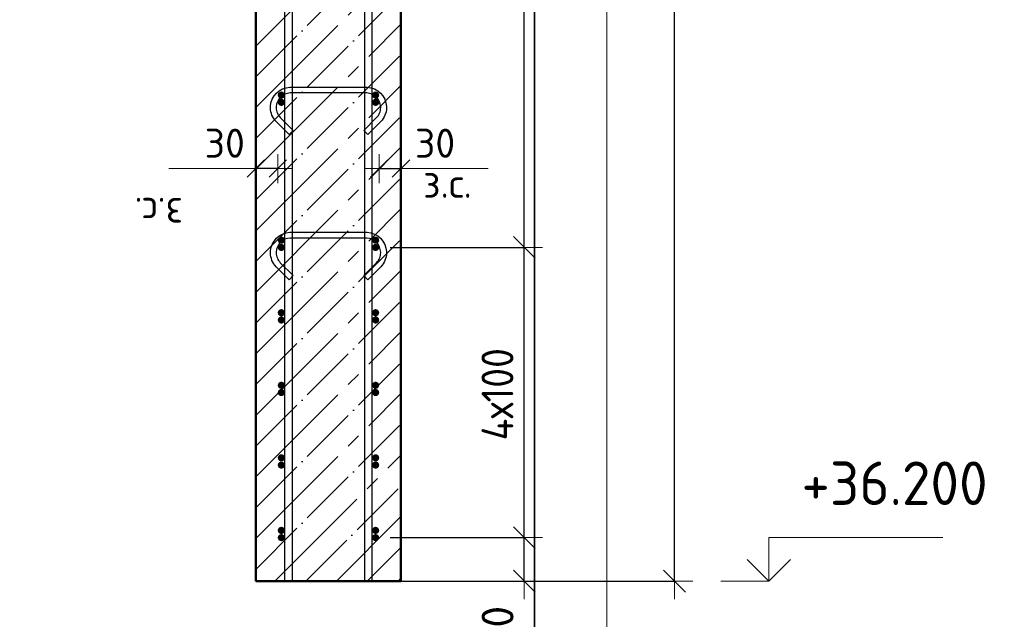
# Model space of a CAD drawing. Header units: millimetres. Extents: x -19950 to 69837, y -2757 to 40090.
# Tile 33 of 136: x -9274 to -7916, y 6740 to 7567. Entities that reach past the tile are written whole.
import ezdxf

# ---------------------------------------------------------------- set-up
doc = ezdxf.new("R2010")
doc.units = ezdxf.units.MM
doc.header["$PDMODE"] = 65
doc.linetypes.add('______11', pattern=[100, 80, -10, 0, -10])
doc.linetypes.add('______5', pattern=[220, 160, -20, 20, -20])
for name, color, linetype, lineweight in [('Standard', 7, 'Continuous', 25), ('Арм.стержн. Арматура края', 96, 'Continuous', 35), ('Арм.стержн. вертикальными 1', 22, 'Continuous', 35), ('Арм.стержн.горизонт. 1', 180, 'Continuous', 35), ('Высотная отметки_ общее', 7, 'Continuous', 13), ('Размерная линия_ общее', 7, 'Continuous', 13), ('Размерная линия_ общее_1', 7, 'Continuous', 13)]:
    doc.layers.add(name, color=color, linetype=linetype, lineweight=lineweight)
doc.layers.add('Арм.стержн.Стяжки', color=7, linetype='Continuous', lineweight=35, true_color=0x501e0f)
doc.styles.add('ISOCPEUR', font='ISOCPEUR')
doc.dimstyles.new('DIMSTYLE_3', dxfattribs={"dimtxt": 40, "dimasz": 40, "dimexe": 0, "dimexo": 0.001, "dimgap": 20, "dimtad": 2, "dimdec": 0, "dimrnd": 5, "dimzin": 12, "dimdsep": 46, "dimtxsty": 'ISOCPEUR', "dimblk1": 'ALL_ML_STRICH', "dimblk2": 'ALL_ML_STRICH', "dimsah": 1, "dimcen": 0, "dimse1": 1, "dimse2": 1, "dimclrd": 7, "dimclre": 256, "dimclrt": 7, "dimadec": 0, "dimazin": 0, "dimtfac": 1, "dimtdec": 0, "dimtix": 1, "dimtmove": 2, "dimatfit": 3, "dimfxl": 0, "dimtvp": 1.2, "dimtzin": 0, "dimlwd": 0, "dimlwe": -3, "dimarcsym": 0})
doc.dimstyles.new('DIMSTYLE_5', dxfattribs={"dimtxt": 44, "dimasz": 50, "dimexe": 0, "dimexo": 0, "dimgap": 22, "dimtad": 2, "dimdec": 0, "dimrnd": 5, "dimzin": 12, "dimdsep": 46, "dimtxsty": 'ISOCPEUR', "dimblk1": 'ALL_ML_STRICH', "dimblk2": 'ALL_ML_STRICH', "dimsah": 1, "dimcen": 0, "dimclrd": 7, "dimclre": 256, "dimclrt": 7, "dimadec": 0, "dimazin": 0, "dimtfac": 1, "dimtdec": 0, "dimtix": 1, "dimtmove": 2, "dimatfit": 3, "dimfxl": 0, "dimtvp": 1.2, "dimtzin": 0, "dimlwd": 0, "dimlwe": -3, "dimarcsym": 0})
doc.dimstyles.new('DIMSTYLE_7', dxfattribs={"dimtxt": 44, "dimasz": 50, "dimexe": 0, "dimexo": 0, "dimgap": 22, "dimtad": 2, "dimdec": 0, "dimrnd": 5, "dimzin": 12, "dimdsep": 46, "dimtxsty": 'ISOCPEUR', "dimblk1": 'ALL_ML_STRICH', "dimblk2": 'ALL_ML_STRICH', "dimsah": 1, "dimcen": 0, "dimclrd": 7, "dimclre": 256, "dimclrt": 7, "dimadec": 0, "dimazin": 0, "dimtfac": 1, "dimtdec": 0, "dimtix": 1, "dimtmove": 2, "dimatfit": 3, "dimfxl": 0, "dimtzin": 0, "dimlwd": 0, "dimlwe": -3, "dimarcsym": 0})

# ---------------------------------------------------------------- blocks, each defined once
blk = doc.blocks.new('ALL_ML_STRICH')
at = {"color": 0, "linetype": 'ByBlock', "lineweight": -2}
for p, q in [((-0.3, -0.3), (0.3, 0.3)), ((0, -0.5), (0, 0.5)), ((-1, 0), (0.5, 0))]:
    blk.add_line(p, q, dxfattribs=at)
blk = doc.blocks.new('*D81')
at = {"layer": 'DEFPOINTS', "color": 7, "linetype": 'Continuous', "lineweight": 13, "transparency": 33554687}
for p in [(-8778.4, 7361.3), (-8778.4, 7352.6), (-8748.4, 7352.6)]:
    blk.add_point(p, dxfattribs=at)
at = {"layer": 'Размерная линия_ общее_1', "color": 7, "linetype": 'Continuous', "lineweight": -2, "transparency": 33554687}
blk.add_line((-8778.4, 7361.3), (-8748.4, 7361.3), dxfattribs=at)
at = {"layer": 'Размерная линия_ общее_1', "color": 7, "linetype": 'Continuous', "lineweight": 13, "transparency": 33554687, "xscale": 40, "yscale": 40, "zscale": 40, "rotation": 180}
blk.add_blockref('ALL_ML_STRICH', (-8778.4, 7361.3), dxfattribs=at)
at = {"layer": 'Размерная линия_ общее_1', "color": 7, "linetype": 'Continuous', "lineweight": 13, "transparency": 33554687, "xscale": 40, "yscale": 40, "zscale": 40}
blk.add_blockref('ALL_ML_STRICH', (-8748.4, 7361.3), dxfattribs=at)
at = {"layer": 'Размерная линия_ общее_1', "color": 7, "linetype": 'Continuous', "lineweight": 13, "transparency": 33554687, "insert": (-8701.4, 7396.3), "char_height": 40, "width": 80, "attachment_point": 5, "style": 'ISOCPEUR'}
blk.add_mtext('\\A1;{30}', dxfattribs=at)
at = {"layer": 'Размерная линия_ общее_1', "color": 7, "linetype": 'Continuous', "lineweight": 13, "transparency": 33554687, "insert": (-8717.9, 7361.1), "char_height": 40, "width": 2, "attachment_point": 1, "line_spacing_factor": 0.60241, "style": 'ISOCPEUR'}
blk.add_mtext('з.с.', dxfattribs=at)
blk = doc.blocks.new('*D82')
at = {"layer": 'DEFPOINTS', "color": 7, "linetype": 'Continuous', "lineweight": 13, "transparency": 33554687}
for p in [(-8918.4, 7361.3), (-8948.4, 7352.6), (-8918.4, 7352.6)]:
    blk.add_point(p, dxfattribs=at)
at = {"layer": 'Размерная линия_ общее_1', "color": 7, "linetype": 'Continuous', "lineweight": -2, "transparency": 33554687}
blk.add_line((-8918.4, 7361.3), (-8948.4, 7361.3), dxfattribs=at)
at = {"layer": 'Размерная линия_ общее_1', "color": 7, "linetype": 'Continuous', "lineweight": 13, "transparency": 33554687, "xscale": 40, "yscale": 40, "zscale": 40}
for p, rotation in [((-8948.4, 7361.3), 180), ((-8918.4, 7361.3), 360)]:
    blk.add_blockref('ALL_ML_STRICH', p, dxfattribs=dict(at, rotation=rotation))
at = {"layer": 'Размерная линия_ общее_1', "color": 7, "linetype": 'Continuous', "lineweight": 13, "transparency": 33554687, "insert": (-8991.4, 7396.3), "char_height": 40, "width": 80, "attachment_point": 5, "style": 'ISOCPEUR'}
blk.add_mtext('\\A1;{30}', dxfattribs=at)
at = {"layer": 'Размерная линия_ общее_1', "color": 7, "linetype": 'Continuous', "lineweight": 13, "transparency": 33554687, "insert": (-9048.9, 7281.1), "char_height": 40, "width": 2, "attachment_point": 1, "rotation": 180, "line_spacing_factor": 0.60241, "style": 'ISOCPEUR'}
blk.add_mtext('з.с.', dxfattribs=at)
blk = doc.blocks.new('COMPLEX_ELEVATIONDIM_6')
at = {"layer": 'Высотная отметки_ общее', "color": 7, "linetype": 'Continuous', "lineweight": 13, "transparency": 33554687}
for p, q in [((-8241.2, 6792.6), (-8241.2, 6852.6)), ((-8241.2, 6852.6), (-8001.2, 6852.6)), ((-8241.2, 6792.6), (-8271.2, 6822.6)), ((-8241.2, 6792.6), (-8211.2, 6822.6)), ((-8241.2, 6792.6), (-8241.2, 6792.6)), ((-8241.2, 6792.6), (-8241.2, 6792.6)), ((-8241.2, 6792.6), (-8241.2, 6792.6)), ((-8241.2, 6792.6), (-8241.2, 6792.6))]:
    blk.add_line(p, q, dxfattribs=at)
blk.add_lwpolyline([(-8241.2, 6792.6), (-8301.2, 6792.6), (-8301.2, 6792.6), (-8307.3, 6792.6)], dxfattribs=at)
at = {"layer": 'Высотная отметки_ общее', "color": 7, "linetype": 'Continuous', "lineweight": 13, "transparency": 33554687, "insert": (-8196.2, 6897.6), "char_height": 60, "width": 298.477, "attachment_point": 7, "style": 'ISOCPEUR'}
blk.add_mtext('\\W0.96;+36.200', dxfattribs=at)
blk = doc.blocks.new('*D257')
at = {"layer": 'DEFPOINTS', "color": 7, "linetype": 'Continuous', "lineweight": 13, "transparency": 33554687}
for p in [(-8748.4, 9912.6), (-8700.5, 6792.6), (-8371.2, 6792.6)]:
    blk.add_point(p, dxfattribs=at)
at = {"layer": 'Размерная линия_ общее', "color": 253, "linetype": 'Continuous', "lineweight": -2, "true_color": 0xa0a0a0, "transparency": 33554687}
for p, q in [((-8728.4, 9912.6), (-8371.2, 9912.6)), ((-8680.5, 6792.6), (-8371.2, 6792.6))]:
    blk.add_line(p, q, dxfattribs=at)
at = {"layer": 'Размерная линия_ общее', "color": 7, "linetype": 'Continuous', "lineweight": -2, "transparency": 33554687}
blk.add_line((-8371.2, 6792.6), (-8371.2, 9912.6), dxfattribs=at)
at = {"layer": 'Размерная линия_ общее', "color": 7, "linetype": 'Continuous', "lineweight": 13, "transparency": 33554687, "xscale": 50, "yscale": 50, "zscale": 50}
for p, rotation in [((-8371.2, 9912.6), 90), ((-8371.2, 6792.6), 270)]:
    blk.add_blockref('ALL_ML_STRICH', p, dxfattribs=dict(at, rotation=rotation))
at = {"layer": 'Размерная линия_ общее', "color": 7, "linetype": 'Continuous', "lineweight": 13, "transparency": 33554687, "insert": (-8408.2, 8359.2), "char_height": 44, "width": 176, "attachment_point": 5, "rotation": 90, "style": 'ISOCPEUR'}
blk.add_mtext('\\A1;{3120}', dxfattribs=at)
blk = doc.blocks.new('*D259')
at = {"layer": 'DEFPOINTS', "color": 7, "linetype": 'Continuous', "lineweight": 13, "transparency": 33554687}
for p in [(-8783.4, 6852.6), (-8802.5, 6792.6), (-8578.4, 6792.6)]:
    blk.add_point(p, dxfattribs=at)
at = {"layer": 'Размерная линия_ общее', "color": 253, "linetype": 'Continuous', "lineweight": -2, "true_color": 0xa0a0a0, "transparency": 33554687}
for p, q in [((-8763.4, 6852.6), (-8578.4, 6852.6)), ((-8782.5, 6792.6), (-8578.4, 6792.6))]:
    blk.add_line(p, q, dxfattribs=at)
at = {"layer": 'Размерная линия_ общее', "color": 7, "linetype": 'Continuous', "lineweight": -2, "transparency": 33554687}
blk.add_line((-8578.4, 6792.6), (-8578.4, 6852.6), dxfattribs=at)
at = {"layer": 'Размерная линия_ общее', "color": 7, "linetype": 'Continuous', "lineweight": 13, "transparency": 33554687, "xscale": 50, "yscale": 50, "zscale": 50}
for p, rotation in [((-8578.4, 6852.6), 90), ((-8578.4, 6792.6), 270)]:
    blk.add_blockref('ALL_ML_STRICH', p, dxfattribs=dict(at, rotation=rotation))
at = {"layer": 'Размерная линия_ общее', "color": 7, "linetype": 'Continuous', "lineweight": 13, "transparency": 33554687, "insert": (-8615.2, 6727.6), "char_height": 44, "width": 88, "attachment_point": 5, "rotation": 90, "style": 'ISOCPEUR'}
blk.add_mtext('\\A1;{60}', dxfattribs=at)
blk = doc.blocks.new('*D260')
at = {"layer": 'DEFPOINTS', "color": 7, "linetype": 'Continuous', "lineweight": 13, "transparency": 33554687}
for p in [(-8783.4, 7252.6), (-8783.4, 6852.6), (-8578.4, 6852.6)]:
    blk.add_point(p, dxfattribs=at)
at = {"layer": 'Размерная линия_ общее', "color": 253, "linetype": 'Continuous', "lineweight": -2, "true_color": 0xa0a0a0, "transparency": 33554687}
for p, q in [((-8763.4, 7252.6), (-8578.4, 7252.6)), ((-8763.4, 6852.6), (-8578.4, 6852.6))]:
    blk.add_line(p, q, dxfattribs=at)
at = {"layer": 'Размерная линия_ общее', "color": 7, "linetype": 'Continuous', "lineweight": -2, "transparency": 33554687}
blk.add_line((-8578.4, 6852.6), (-8578.4, 7252.6), dxfattribs=at)
at = {"layer": 'Размерная линия_ общее', "color": 7, "linetype": 'Continuous', "lineweight": 13, "transparency": 33554687, "xscale": 50, "yscale": 50, "zscale": 50}
for p, rotation in [((-8578.4, 7252.6), 90), ((-8578.4, 6852.6), 270)]:
    blk.add_blockref('ALL_ML_STRICH', p, dxfattribs=dict(at, rotation=rotation))
at = {"layer": 'Размерная линия_ общее', "color": 7, "linetype": 'Continuous', "lineweight": 13, "transparency": 33554687, "insert": (-8637.4, 6986.6), "char_height": 44, "width": 2.2, "attachment_point": 1, "rotation": 90, "line_spacing_factor": 0.60241, "style": 'ISOCPEUR'}
blk.add_mtext('\\W0.91;4х100', dxfattribs=at)
blk = doc.blocks.new('*D261')
at = {"layer": 'DEFPOINTS', "color": 7, "linetype": 'Continuous', "lineweight": 13, "transparency": 33554687}
for p in [(-8783.4, 9452.6), (-8783.4, 7252.6), (-8578.4, 7252.6)]:
    blk.add_point(p, dxfattribs=at)
at = {"layer": 'Размерная линия_ общее', "color": 253, "linetype": 'Continuous', "lineweight": -2, "true_color": 0xa0a0a0, "transparency": 33554687}
for p, q in [((-8763.4, 9452.6), (-8578.4, 9452.6)), ((-8763.4, 7252.6), (-8578.4, 7252.6))]:
    blk.add_line(p, q, dxfattribs=at)
at = {"layer": 'Размерная линия_ общее', "color": 7, "linetype": 'Continuous', "lineweight": -2, "transparency": 33554687}
blk.add_line((-8578.4, 7252.6), (-8578.4, 9452.6), dxfattribs=at)
at = {"layer": 'Размерная линия_ общее', "color": 7, "linetype": 'Continuous', "lineweight": 13, "transparency": 33554687, "xscale": 50, "yscale": 50, "zscale": 50}
for p, rotation in [((-8578.4, 9452.6), 90), ((-8578.4, 7252.6), 270)]:
    blk.add_blockref('ALL_ML_STRICH', p, dxfattribs=dict(at, rotation=rotation))
at = {"layer": 'Размерная линия_ общее', "color": 7, "linetype": 'Continuous', "lineweight": 13, "transparency": 33554687, "insert": (-8637.4, 8208.6), "char_height": 44, "width": 2.2, "attachment_point": 1, "rotation": 90, "line_spacing_factor": 0.60241, "style": 'ISOCPEUR'}
blk.add_mtext('\\W0.91;11х200=2200', dxfattribs=at)

msp = doc.modelspace()

# ---------------------------------------------------------------- hatches: boundary and pattern name
at = {"layer": 'Арм.стержн. Арматура края', "linetype": 'Continuous', "lineweight": 50, "transparency": 33554687}
for points in [[(-8908.4, 7462.6), (-8908.8, 7464.5), (-8909.9, 7466.1), (-8911.5, 7467.2), (-8913.4, 7467.6), (-8915.3, 7467.2), (-8916.9, 7466.1), (-8918, 7464.5), (-8918.4, 7462.6), (-8918, 7460.7), (-8916.9, 7459.1), (-8915.3, 7458), (-8913.4, 7457.6), (-8911.5, 7458), (-8909.9, 7459.1), (-8908.8, 7460.7)], [(-8778.4, 7462.6), (-8778.8, 7464.5), (-8779.9, 7466.1), (-8781.5, 7467.2), (-8783.4, 7467.6), (-8785.3, 7467.2), (-8786.9, 7466.1), (-8788, 7464.5), (-8788.4, 7462.6), (-8788, 7460.7), (-8786.9, 7459.1), (-8785.3, 7458), (-8783.4, 7457.6), (-8781.5, 7458), (-8779.9, 7459.1), (-8778.8, 7460.7)], [(-8908.4, 7262.6), (-8908.8, 7264.5), (-8909.9, 7266.1), (-8911.5, 7267.2), (-8913.4, 7267.6), (-8915.3, 7267.2), (-8916.9, 7266.1), (-8918, 7264.5), (-8918.4, 7262.6), (-8918, 7260.7), (-8916.9, 7259.1), (-8915.3, 7258), (-8913.4, 7257.6), (-8911.5, 7258), (-8909.9, 7259.1), (-8908.8, 7260.7)], [(-8778.4, 7262.6), (-8778.8, 7264.5), (-8779.9, 7266.1), (-8781.5, 7267.2), (-8783.4, 7267.6), (-8785.3, 7267.2), (-8786.9, 7266.1), (-8788, 7264.5), (-8788.4, 7262.6), (-8788, 7260.7), (-8786.9, 7259.1), (-8785.3, 7258), (-8783.4, 7257.6), (-8781.5, 7258), (-8779.9, 7259.1), (-8778.8, 7260.7)], [(-8908.4, 7162.6), (-8908.8, 7164.5), (-8909.9, 7166.1), (-8911.5, 7167.2), (-8913.4, 7167.6), (-8915.3, 7167.2), (-8916.9, 7166.1), (-8918, 7164.5), (-8918.4, 7162.6), (-8918, 7160.7), (-8916.9, 7159.1), (-8915.3, 7158), (-8913.4, 7157.6), (-8911.5, 7158), (-8909.9, 7159.1), (-8908.8, 7160.7)], [(-8778.4, 7162.6), (-8778.8, 7164.5), (-8779.9, 7166.1), (-8781.5, 7167.2), (-8783.4, 7167.6), (-8785.3, 7167.2), (-8786.9, 7166.1), (-8788, 7164.5), (-8788.4, 7162.6), (-8788, 7160.7), (-8786.9, 7159.1), (-8785.3, 7158), (-8783.4, 7157.6), (-8781.5, 7158), (-8779.9, 7159.1), (-8778.8, 7160.7)], [(-8908.4, 7062.6), (-8908.8, 7064.5), (-8909.9, 7066.1), (-8911.5, 7067.2), (-8913.4, 7067.6), (-8915.3, 7067.2), (-8916.9, 7066.1), (-8918, 7064.5), (-8918.4, 7062.6), (-8918, 7060.7), (-8916.9, 7059.1), (-8915.3, 7058), (-8913.4, 7057.6), (-8911.5, 7058), (-8909.9, 7059.1), (-8908.8, 7060.7)], [(-8778.4, 7062.6), (-8778.8, 7064.5), (-8779.9, 7066.1), (-8781.5, 7067.2), (-8783.4, 7067.6), (-8785.3, 7067.2), (-8786.9, 7066.1), (-8788, 7064.5), (-8788.4, 7062.6), (-8788, 7060.7), (-8786.9, 7059.1), (-8785.3, 7058), (-8783.4, 7057.6), (-8781.5, 7058), (-8779.9, 7059.1), (-8778.8, 7060.7)], [(-8908.4, 6962.6), (-8908.8, 6964.5), (-8909.9, 6966.1), (-8911.5, 6967.2), (-8913.4, 6967.6), (-8915.3, 6967.2), (-8916.9, 6966.1), (-8918, 6964.5), (-8918.4, 6962.6), (-8918, 6960.7), (-8916.9, 6959.1), (-8915.3, 6958), (-8913.4, 6957.6), (-8911.5, 6958), (-8909.9, 6959.1), (-8908.8, 6960.7)], [(-8778.4, 6962.6), (-8778.8, 6964.5), (-8779.9, 6966.1), (-8781.5, 6967.2), (-8783.4, 6967.6), (-8785.3, 6967.2), (-8786.9, 6966.1), (-8788, 6964.5), (-8788.4, 6962.6), (-8788, 6960.7), (-8786.9, 6959.1), (-8785.3, 6958), (-8783.4, 6957.6), (-8781.5, 6958), (-8779.9, 6959.1), (-8778.8, 6960.7)], [(-8908.4, 6862.6), (-8908.8, 6864.5), (-8909.9, 6866.1), (-8911.5, 6867.2), (-8913.4, 6867.6), (-8915.3, 6867.2), (-8916.9, 6866.1), (-8918, 6864.5), (-8918.4, 6862.6), (-8918, 6860.7), (-8916.9, 6859.1), (-8915.3, 6858), (-8913.4, 6857.6), (-8911.5, 6858), (-8909.9, 6859.1), (-8908.8, 6860.7)], [(-8778.4, 6862.6), (-8778.8, 6864.5), (-8779.9, 6866.1), (-8781.5, 6867.2), (-8783.4, 6867.6), (-8785.3, 6867.2), (-8786.9, 6866.1), (-8788, 6864.5), (-8788.4, 6862.6), (-8788, 6860.7), (-8786.9, 6859.1), (-8785.3, 6858), (-8783.4, 6857.6), (-8781.5, 6858), (-8779.9, 6859.1), (-8778.8, 6860.7)]]:
    msp.add_hatch(color=4, dxfattribs=at).paths.add_polyline_path(points)
at = {"layer": 'Арм.стержн.горизонт. 1', "linetype": 'Continuous', "lineweight": 50, "transparency": 33554687}
for points in [[(-8908.4, 7452.6), (-8908.8, 7454.5), (-8909.9, 7456.1), (-8911.5, 7457.2), (-8913.4, 7457.6), (-8915.3, 7457.2), (-8916.9, 7456.1), (-8918, 7454.5), (-8918.4, 7452.6), (-8918, 7450.7), (-8916.9, 7449.1), (-8915.3, 7448), (-8913.4, 7447.6), (-8911.5, 7448), (-8909.9, 7449.1), (-8908.8, 7450.7)], [(-8778.4, 7452.6), (-8778.8, 7454.5), (-8779.9, 7456.1), (-8781.5, 7457.2), (-8783.4, 7457.6), (-8785.3, 7457.2), (-8786.9, 7456.1), (-8788, 7454.5), (-8788.4, 7452.6), (-8788, 7450.7), (-8786.9, 7449.1), (-8785.3, 7448), (-8783.4, 7447.6), (-8781.5, 7448), (-8779.9, 7449.1), (-8778.8, 7450.7)], [(-8908.4, 7252.6), (-8908.8, 7254.5), (-8909.9, 7256.1), (-8911.5, 7257.2), (-8913.4, 7257.6), (-8915.3, 7257.2), (-8916.9, 7256.1), (-8918, 7254.5), (-8918.4, 7252.6), (-8918, 7250.7), (-8916.9, 7249.1), (-8915.3, 7248), (-8913.4, 7247.6), (-8911.5, 7248), (-8909.9, 7249.1), (-8908.8, 7250.7)], [(-8778.4, 7252.6), (-8778.8, 7254.5), (-8779.9, 7256.1), (-8781.5, 7257.2), (-8783.4, 7257.6), (-8785.3, 7257.2), (-8786.9, 7256.1), (-8788, 7254.5), (-8788.4, 7252.6), (-8788, 7250.7), (-8786.9, 7249.1), (-8785.3, 7248), (-8783.4, 7247.6), (-8781.5, 7248), (-8779.9, 7249.1), (-8778.8, 7250.7)], [(-8908.4, 7152.6), (-8908.8, 7154.5), (-8909.9, 7156.1), (-8911.5, 7157.2), (-8913.4, 7157.6), (-8915.3, 7157.2), (-8916.9, 7156.1), (-8918, 7154.5), (-8918.4, 7152.6), (-8918, 7150.7), (-8916.9, 7149.1), (-8915.3, 7148), (-8913.4, 7147.6), (-8911.5, 7148), (-8909.9, 7149.1), (-8908.8, 7150.7)], [(-8778.4, 7152.6), (-8778.8, 7154.5), (-8779.9, 7156.1), (-8781.5, 7157.2), (-8783.4, 7157.6), (-8785.3, 7157.2), (-8786.9, 7156.1), (-8788, 7154.5), (-8788.4, 7152.6), (-8788, 7150.7), (-8786.9, 7149.1), (-8785.3, 7148), (-8783.4, 7147.6), (-8781.5, 7148), (-8779.9, 7149.1), (-8778.8, 7150.7)], [(-8908.4, 7052.6), (-8908.8, 7054.5), (-8909.9, 7056.1), (-8911.5, 7057.2), (-8913.4, 7057.6), (-8915.3, 7057.2), (-8916.9, 7056.1), (-8918, 7054.5), (-8918.4, 7052.6), (-8918, 7050.7), (-8916.9, 7049.1), (-8915.3, 7048), (-8913.4, 7047.6), (-8911.5, 7048), (-8909.9, 7049.1), (-8908.8, 7050.7)], [(-8778.4, 7052.6), (-8778.8, 7054.5), (-8779.9, 7056.1), (-8781.5, 7057.2), (-8783.4, 7057.6), (-8785.3, 7057.2), (-8786.9, 7056.1), (-8788, 7054.5), (-8788.4, 7052.6), (-8788, 7050.7), (-8786.9, 7049.1), (-8785.3, 7048), (-8783.4, 7047.6), (-8781.5, 7048), (-8779.9, 7049.1), (-8778.8, 7050.7)], [(-8908.4, 6952.6), (-8908.8, 6954.5), (-8909.9, 6956.1), (-8911.5, 6957.2), (-8913.4, 6957.6), (-8915.3, 6957.2), (-8916.9, 6956.1), (-8918, 6954.5), (-8918.4, 6952.6), (-8918, 6950.7), (-8916.9, 6949.1), (-8915.3, 6948), (-8913.4, 6947.6), (-8911.5, 6948), (-8909.9, 6949.1), (-8908.8, 6950.7)], [(-8778.4, 6952.6), (-8778.8, 6954.5), (-8779.9, 6956.1), (-8781.5, 6957.2), (-8783.4, 6957.6), (-8785.3, 6957.2), (-8786.9, 6956.1), (-8788, 6954.5), (-8788.4, 6952.6), (-8788, 6950.7), (-8786.9, 6949.1), (-8785.3, 6948), (-8783.4, 6947.6), (-8781.5, 6948), (-8779.9, 6949.1), (-8778.8, 6950.7)], [(-8908.4, 6852.6), (-8908.8, 6854.5), (-8909.9, 6856.1), (-8911.5, 6857.2), (-8913.4, 6857.6), (-8915.3, 6857.2), (-8916.9, 6856.1), (-8918, 6854.5), (-8918.4, 6852.6), (-8918, 6850.7), (-8916.9, 6849.1), (-8915.3, 6848), (-8913.4, 6847.6), (-8911.5, 6848), (-8909.9, 6849.1), (-8908.8, 6850.7)], [(-8778.4, 6852.6), (-8778.8, 6854.5), (-8779.9, 6856.1), (-8781.5, 6857.2), (-8783.4, 6857.6), (-8785.3, 6857.2), (-8786.9, 6856.1), (-8788, 6854.5), (-8788.4, 6852.6), (-8788, 6850.7), (-8786.9, 6849.1), (-8785.3, 6848), (-8783.4, 6847.6), (-8781.5, 6848), (-8779.9, 6849.1), (-8778.8, 6850.7)]]:
    msp.add_hatch(color=4, dxfattribs=at).paths.add_polyline_path(points)

# ---------------------------------------------------------------- linework, layer by layer
at = {"layer": 'Standard', "color": 52, "linetype": 'Continuous', "lineweight": -3, "transparency": 33554687}
for p, q in [((-8564.4, 10148.7), (-8564.4, 6462.4)), ((-8564.4, 6462.4), (-8564.4, 10148.7))]:
    msp.add_line(p, q, dxfattribs=at)
at = {"layer": 'Standard', "color": 7, "linetype": 'Continuous', "lineweight": 50, "transparency": 33554687}
for p, q in [((-8948.4, 9912.6), (-8948.4, 6792.6)), ((-8748.4, 6792.6), (-8748.4, 9912.6)), ((-8948.4, 6792.6), (-8748.4, 6792.6))]:
    msp.add_line(p, q, dxfattribs=at)
at = {"layer": 'Standard', "color": 7, "linetype": '______5', "lineweight": -3, "transparency": 33554687}
for p, q in [((-8948.4, 7530.2), (-8748.4, 7730.2)), ((-8948.4, 7445.3), (-8748.4, 7645.3)), ((-8948.4, 7360.4), (-8748.4, 7560.4)), ((-8948.4, 7275.6), (-8748.4, 7475.6)), ((-8948.4, 7190.7), (-8748.4, 7390.7)), ((-8948.4, 7105.9), (-8748.4, 7305.9)), ((-8948.4, 7021), (-8748.4, 7221)), ((-8948.4, 6936.2), (-8748.4, 7136.2)), ((-8948.4, 6851.3), (-8748.4, 7051.3)), ((-8922.3, 6792.6), (-8748.4, 6966.5)), ((-8837.4, 6792.6), (-8748.4, 6881.6)), ((-8752.5, 6792.6), (-8748.4, 6796.8))]:
    msp.add_line(p, q, dxfattribs=at)
at = {"layer": 'Standard', "color": 7, "linetype": '______11', "lineweight": -3, "transparency": 33554687}
for p, q in [((-8948.4, 7487.7), (-8748.4, 7687.7)), ((-8948.4, 7402.9), (-8748.4, 7602.9)), ((-8948.4, 7318), (-8748.4, 7518)), ((-8948.4, 7233.2), (-8748.4, 7433.2)), ((-8948.4, 7148.3), (-8748.4, 7348.3)), ((-8948.4, 7063.5), (-8748.4, 7263.5)), ((-8948.4, 6978.6), (-8748.4, 7178.6)), ((-8948.4, 6893.8), (-8748.4, 7093.8)), ((-8948.4, 6808.9), (-8748.4, 7008.9)), ((-8879.8, 6792.6), (-8748.4, 6924)), ((-8795, 6792.6), (-8748.4, 6839.2))]:
    msp.add_line(p, q, dxfattribs=at)
at = {"layer": 'Standard', "color": 7, "linetype": 'Continuous', "lineweight": 13, "transparency": 33554687}
for p, q in [((-8948.4, 7361.3), (-9068.4, 7361.3)), ((-8748.4, 7361.3), (-8628.4, 7361.3))]:
    msp.add_line(p, q, dxfattribs=at)
msp.add_lwpolyline([(-9639.9, 6362.4), (-8464.4, 6362.4), (-8464.4, 10248.7), (-9639.9, 10248.7), (-9639.9, 6362.4)], dxfattribs=at)
at = {"layer": 'Арм.стержн. вертикальными 1', "color": 4, "linetype": 'Continuous', "lineweight": 25, "transparency": 33554687}
for points in [[(-8798.4, 6792.6), (-8798.4, 10003.6), (-8799, 10008.1), (-8800.5, 10012.7), (-8802.9, 10016.9), (-8805.7, 10020.3), (-8809.1, 10023.1), (-8813.3, 10025.5), (-8817.9, 10027), (-8822.4, 10027.6), (-9103.4, 10027.6), (-9103.4, 10037.6), (-8821.7, 10037.6), (-8815.6, 10036.8), (-8809.3, 10034.7), (-8803.4, 10031.4), (-8798.6, 10027.4), (-8794.6, 10022.6), (-8791.3, 10016.7), (-8789.2, 10010.4), (-8788.4, 10004.3), (-8788.4, 6792.6), (-8798.4, 6792.6)], [(-8798.4, 6792.6), (-8798.4, 10003.6), (-8799, 10008.1), (-8800.5, 10012.7), (-8802.9, 10016.9), (-8805.7, 10020.3), (-8809.1, 10023.1), (-8813.3, 10025.5), (-8817.9, 10027), (-8822.4, 10027.6), (-9103.4, 10027.6), (-9103.4, 10037.6), (-8821.7, 10037.6), (-8815.6, 10036.8), (-8809.3, 10034.7), (-8803.4, 10031.4), (-8798.6, 10027.4), (-8794.6, 10022.6), (-8791.3, 10016.7), (-8789.2, 10010.4), (-8788.4, 10004.3), (-8788.4, 6792.6), (-8798.4, 6792.6)], [(-8908.4, 6792.6), (-8908.4, 9943.6), (-8909, 9948.1), (-8910.5, 9952.7), (-8912.9, 9956.9), (-8915.7, 9960.3), (-8919.1, 9963.1), (-8923.3, 9965.5), (-8927.9, 9967), (-8932.4, 9967.6), (-9273.4, 9967.6), (-9273.4, 9977.6), (-8931.7, 9977.6), (-8925.6, 9976.8), (-8919.3, 9974.7), (-8913.4, 9971.4), (-8908.6, 9967.4), (-8904.6, 9962.6), (-8901.3, 9956.7), (-8899.2, 9950.4), (-8898.4, 9944.3), (-8898.4, 6792.6), (-8908.4, 6792.6)], [(-8908.4, 6792.6), (-8908.4, 9943.6), (-8909, 9948.1), (-8910.5, 9952.7), (-8912.9, 9956.9), (-8915.7, 9960.3), (-8919.1, 9963.1), (-8923.3, 9965.5), (-8927.9, 9967), (-8932.4, 9967.6), (-9273.4, 9967.6), (-9273.4, 9977.6), (-8931.7, 9977.6), (-8925.6, 9976.8), (-8919.3, 9974.7), (-8913.4, 9971.4), (-8908.6, 9967.4), (-8904.6, 9962.6), (-8901.3, 9956.7), (-8899.2, 9950.4), (-8898.4, 9944.3), (-8898.4, 6792.6), (-8908.4, 6792.6)]]:
    msp.add_lwpolyline(points, dxfattribs=at)
at = {"layer": 'Арм.стержн.горизонт. 1', "color": 52, "linetype": 'Continuous', "lineweight": 50, "transparency": 33554687}
for p, q in [((-8948.4, 6792.6), (-8948.4, 6792.6)), ((-8748.4, 6792.6), (-8748.4, 6792.6))]:
    msp.add_line(p, q, dxfattribs=at)
at = {"layer": 'Арм.стержн.Стяжки', "color": 40, "linetype": 'Continuous', "lineweight": 25, "transparency": 33554687}
for points in [[(-8799.8, 7413.7), (-8782, 7431.6), (-8780.7, 7433), (-8779.6, 7434.6), (-8778.7, 7436.2), (-8777.9, 7437.8), (-8777.3, 7439.6), (-8776.8, 7441.4), (-8776.5, 7443.2), (-8776.4, 7445.1), (-8776.4, 7446.2), (-8776.9, 7449.9), (-8778.1, 7453.5), (-8780, 7456.9), (-8782.3, 7459.6), (-8785, 7461.9), (-8788.3, 7463.8), (-8792, 7465), (-8795.6, 7465.5), (-8901.2, 7465.5), (-8904.8, 7465), (-8908.4, 7463.8), (-8911.8, 7461.9), (-8914.5, 7459.6), (-8916.8, 7456.9), (-8918.7, 7453.5), (-8919.9, 7449.9), (-8920.4, 7446.2), (-8920.4, 7445.1), (-8920.3, 7443.2), (-8920, 7441.4), (-8919.5, 7439.6), (-8918.9, 7437.8), (-8918.1, 7436.2), (-8917.1, 7434.6), (-8916, 7433), (-8914.8, 7431.6), (-8896.9, 7413.7), (-8902.6, 7408.1), (-8920.7, 7426.1), (-8922.3, 7428.1), (-8923.8, 7430.2), (-8925.2, 7432.4), (-8926.3, 7434.8), (-8927.1, 7437.2), (-8927.8, 7439.7), (-8928.2, 7442.3), (-8928.4, 7444.8), (-8928.4, 7446.8), (-8927.7, 7451.7), (-8926, 7456.8), (-8923.4, 7461.4), (-8920.2, 7465.3), (-8916.3, 7468.5), (-8911.7, 7471.1), (-8906.6, 7472.8), (-8901.7, 7473.5), (-8795.1, 7473.5), (-8790.2, 7472.8), (-8785.1, 7471.1), (-8780.4, 7468.5), (-8776.6, 7465.3), (-8773.4, 7461.4), (-8770.7, 7456.8), (-8769.1, 7451.7), (-8768.4, 7446.8), (-8768.4, 7444.8), (-8768.6, 7442.3), (-8769, 7439.7), (-8769.6, 7437.2), (-8770.5, 7434.8), (-8771.6, 7432.4), (-8772.9, 7430.2), (-8774.5, 7428.1), (-8776.1, 7426.1), (-8794.2, 7408.1), (-8799.8, 7413.7)], [(-8799.8, 7213.7), (-8782, 7231.6), (-8780.7, 7233), (-8779.6, 7234.6), (-8778.7, 7236.2), (-8777.9, 7237.8), (-8777.3, 7239.6), (-8776.8, 7241.4), (-8776.5, 7243.2), (-8776.4, 7245.1), (-8776.4, 7246.2), (-8776.9, 7249.9), (-8778.1, 7253.5), (-8780, 7256.9), (-8782.3, 7259.6), (-8785, 7261.9), (-8788.3, 7263.8), (-8792, 7265), (-8795.6, 7265.5), (-8901.2, 7265.5), (-8904.8, 7265), (-8908.4, 7263.8), (-8911.8, 7261.9), (-8914.5, 7259.6), (-8916.8, 7256.9), (-8918.7, 7253.5), (-8919.9, 7249.9), (-8920.4, 7246.2), (-8920.4, 7245.1), (-8920.3, 7243.2), (-8920, 7241.4), (-8919.5, 7239.6), (-8918.9, 7237.8), (-8918.1, 7236.2), (-8917.1, 7234.6), (-8916, 7233), (-8914.8, 7231.6), (-8896.9, 7213.7), (-8902.6, 7208.1), (-8920.7, 7226.1), (-8922.3, 7228.1), (-8923.8, 7230.2), (-8925.2, 7232.4), (-8926.3, 7234.8), (-8927.1, 7237.2), (-8927.8, 7239.7), (-8928.2, 7242.3), (-8928.4, 7244.8), (-8928.4, 7246.8), (-8927.7, 7251.7), (-8926, 7256.8), (-8923.4, 7261.4), (-8920.2, 7265.3), (-8916.3, 7268.5), (-8911.7, 7271.1), (-8906.6, 7272.8), (-8901.7, 7273.5), (-8795.1, 7273.5), (-8790.2, 7272.8), (-8785.1, 7271.1), (-8780.4, 7268.5), (-8776.6, 7265.3), (-8773.4, 7261.4), (-8770.7, 7256.8), (-8769.1, 7251.7), (-8768.4, 7246.8), (-8768.4, 7244.8), (-8768.6, 7242.3), (-8769, 7239.7), (-8769.6, 7237.2), (-8770.5, 7234.8), (-8771.6, 7232.4), (-8772.9, 7230.2), (-8774.5, 7228.1), (-8776.1, 7226.1), (-8794.2, 7208.1), (-8799.8, 7213.7)]]:
    msp.add_lwpolyline(points, dxfattribs=at)

# ---------------------------------------------------------------- block references
at = {"layer": 'Высотная отметки_ общее', "color": 7, "linetype": 'Continuous', "lineweight": 13, "transparency": 33554687}
msp.add_blockref('COMPLEX_ELEVATIONDIM_6', (0, 0), dxfattribs=at)

# ---------------------------------------------------------------- dimensions: what is measured, and where the dimension line sits
at = {"layer": 'Размерная линия_ общее', "color": 7, "linetype": 'Continuous', "lineweight": 13, "transparency": 33554687}
for base, p1, p2, dimstyle, picture, middle in [((-8371.2, 9912.6), (-8680.5, 6792.6), (-8728.4, 9912.6), 'DIMSTYLE_7', '*D257', (-8408.2, 8359.2)), ((-8578.4, 6852.6), (-8782.5, 6792.6), (-8763.4, 6852.6), 'DIMSTYLE_5', '*D259', (-8615.2, 6727.6))]:
    dim = msp.add_linear_dim(base=base, p1=p1, p2=p2, angle=90, dimstyle=dimstyle, override={"dimpost": '<>', "dimclrd": 7, "dimclre": 253, "dimclrt": 7, "dimlwd": 0, "dimlwe": 65533}, dxfattribs=at)
    dim.commit()
    dim.dimension.update_dxf_attribs({"geometry": picture, "text_midpoint": middle, "dimtype": 160})
for base, p1, p2, text, picture, middle in [((-8578.4, 9452.6), (-8763.4, 7252.6), (-8763.4, 9452.6), '\\W0.91;11х200=2200', '*D261', (-8600.4, 8352.6)), ((-8578.4, 7252.6), (-8763.4, 6852.6), (-8763.4, 7252.6), '\\W0.91;4х100', '*D260', (-8600.4, 7052.6))]:
    dim = msp.add_linear_dim(base=base, p1=p1, p2=p2, angle=90, text=text, dimstyle='DIMSTYLE_7', override={"dimpost": '<>', "dimclrd": 7, "dimclre": 253, "dimclrt": 7, "dimlwd": 0, "dimlwe": 65533}, dxfattribs=at)
    dim.commit()
    dim.dimension.update_dxf_attribs({"geometry": picture, "text_midpoint": middle, "dimtype": 160})
at = {"layer": 'Размерная линия_ общее_1', "color": 7, "linetype": 'Continuous', "lineweight": 13, "transparency": 33554687}
dim = msp.add_linear_dim(base=(-8948.4, 7361.3), p1=(-8918.4, 7352.6), p2=(-8948.4, 7352.6), angle=180, text='<>\\Xз.с.', dimstyle='DIMSTYLE_3', override={"dimpost": '<>', "dimclrd": 7, "dimclre": 253, "dimclrt": 7, "dimlwd": 0, "dimlwe": 65533}, dxfattribs=at)
dim.commit()
dim.dimension.update_dxf_attribs({"geometry": '*D82', "text_midpoint": (-8991.4, 7396.3), "dimtype": 160})
dim = msp.add_linear_dim(base=(-8748.4, 7361.3), p1=(-8778.4, 7352.6), p2=(-8748.4, 7352.6), text='<>\\Xз.с.', dimstyle='DIMSTYLE_3', override={"dimpost": '<>', "dimclrd": 7, "dimclre": 253, "dimclrt": 7, "dimlwd": 0, "dimlwe": 65533}, dxfattribs=at)
dim.commit()
dim.dimension.update_dxf_attribs({"geometry": '*D81', "text_midpoint": (-8701.4, 7396.3), "dimtype": 160})

doc.saveas('drawing.dxf')
